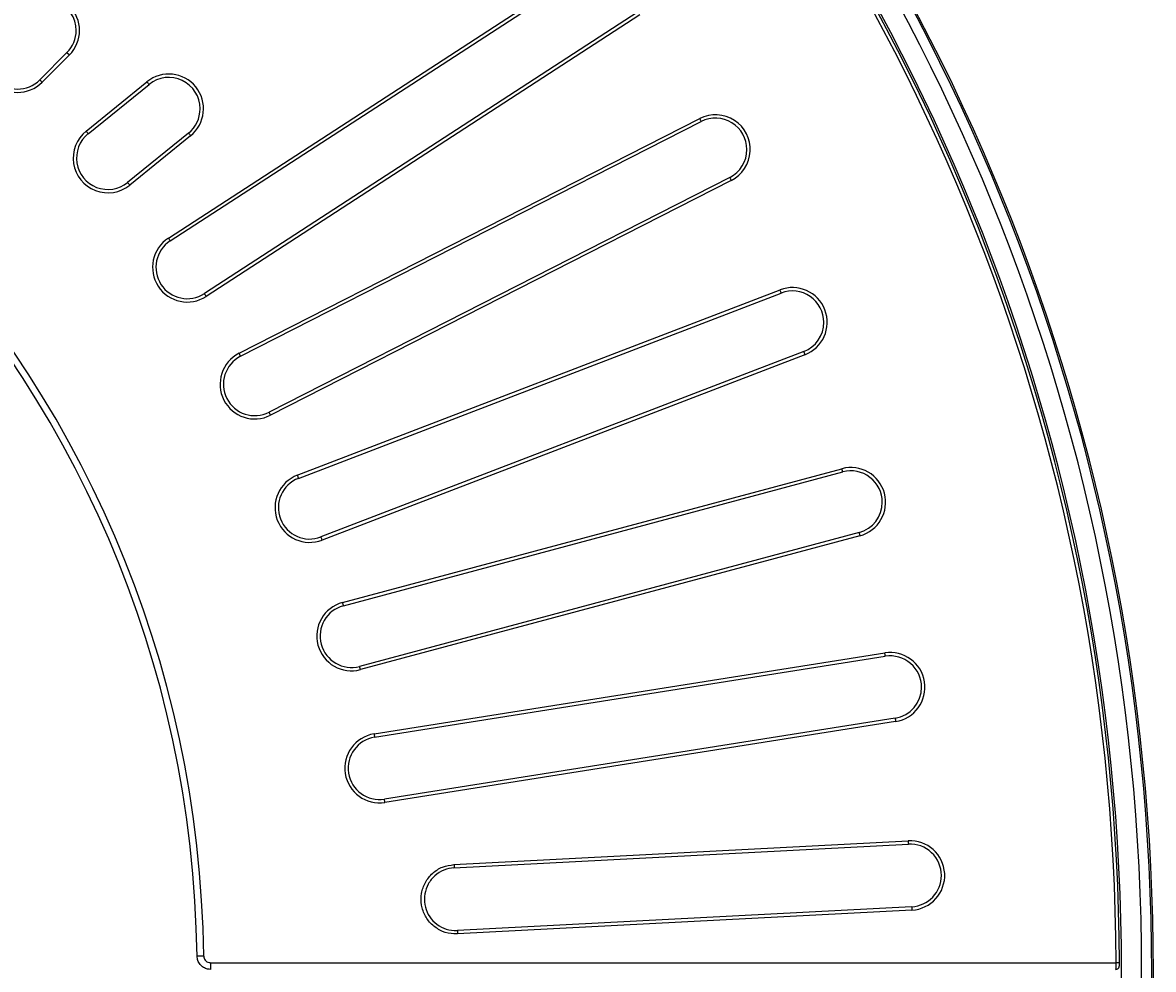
# Model space of a CAD drawing. Header units: millimetres. Extents: x 112 to 1517, y 60 to 1649.
# Tile 14 of 18: x 1073 to 1409, y 750 to 1032. Entities that reach past the tile are written whole.
import ezdxf

# ---------------------------------------------------------------- set-up
doc = ezdxf.new("R2010")
doc.units = ezdxf.units.MM
doc.layers.add('FORMAT', color=7, linetype='Continuous')
doc.styles.add('SLDTEXTSTYLE0', font='TXT', dxfattribs={"width": 0.605})
doc.dimstyles.new('SLDDIMSTYLE1', dxfattribs={"dimtxt": 2.568319, "dimasz": 2, "dimexe": 0, "dimexo": 0.0625, "dimgap": 0.64208, "dimtad": 0, "dimtih": 1, "dimtoh": 1, "dimdec": 0, "dimrnd": 1e-09, "dimzin": 12, "dimdsep": 46, "dimtxsty": 'SLDTEXTSTYLE0', "dimsah": 1, "dimcen": 0, "dimadec": 0, "dimazin": 3, "dimtfac": 1, "dimtofl": 0, "dimtmove": 0, "dimatfit": 3, "dimfxl": 1, "dimfrac": 2, "dimtolj": 1, "dimtzin": 12, "dimarcsym": 0})
doc.dimstyles.new('SLDDIMSTYLE2', dxfattribs={"dimtxt": 2.568319, "dimasz": 2, "dimexe": 0, "dimexo": 0.0625, "dimgap": 0.64208, "dimtad": 0, "dimtih": 1, "dimtoh": 1, "dimrnd": 1e-09, "dimzin": 12, "dimdsep": 46, "dimtxsty": 'SLDTEXTSTYLE0', "dimsah": 1, "dimcen": 0, "dimadec": 0, "dimazin": 3, "dimtfac": 1, "dimtofl": 0, "dimtmove": 0, "dimatfit": 3, "dimfxl": 1, "dimfrac": 2, "dimtolj": 1, "dimtzin": 12, "dimarcsym": 0})

# ---------------------------------------------------------------- blocks, each defined once
blk = doc.blocks.new('_D_1')
at = {"layer": 'FORMAT'}
for p, q in [((1126.95, 1252.49), (1177.73, 1330.38)), ((1177.73, 1330.38), (1200.55, 1330.38))]:
    blk.add_line(p, q, dxfattribs=at)
blk.add_solid([(1126.95, 1252.49), (1128.88, 1253.62), (1127.2, 1254.71)], dxfattribs=at)
at = {"layer": 'FORMAT', "char_height": 2.646, "attachment_point": 1, "style": 'SLDTEXTSTYLE0'}
for s, insert in [('Grille', (1180.73, 1333.79)), ('%%c', (1188.96, 1333.79)), ('1200', (1192.71, 1333.79))]:
    blk.add_mtext(s, dxfattribs=dict(at, insert=insert))
blk = doc.blocks.new('_D_2')
at = {"layer": 'FORMAT'}
for p, q in [((1247.06, 1164.22), (1322.35, 1233.87)), ((1322.35, 1233.87), (1346.54, 1233.87))]:
    blk.add_line(p, q, dxfattribs=at)
blk.add_solid([(1247.06, 1164.22), (1249.21, 1164.84), (1247.85, 1166.31)], dxfattribs=at)
at = {"layer": 'FORMAT', "char_height": 2.646, "attachment_point": 1, "style": 'SLDTEXTSTYLE0'}
for s, insert in [('Cadre', (1325.35, 1237.28)), ('%%c', (1334.95, 1237.28)), ('1220', (1338.7, 1237.28))]:
    blk.add_mtext(s, dxfattribs=dict(at, insert=insert))

msp = doc.modelspace()

# ---------------------------------------------------------------- linework, layer by layer
at = {"color": 7, "linetype": 'Continuous', "lineweight": 25}
for p, q in [((1115.927, 967.914), (1245.083, 1051.788)), ((1116.472, 967.075), (1245.627, 1050.95)), ((1255.803, 1035.281), (1126.647, 951.407)), ((1256.347, 1034.443), (1127.192, 950.568)), ((1085.726, 1023.178), (1077.612, 1015.064)), ((1086.433, 1022.471), (1078.319, 1014.357)), ((1091.411, 999.817), (1109.531, 1014.49)), ((1092.04, 999.039), (1110.16, 1013.713)), ((1136.975, 933.624), (1274.19, 1003.538)), ((1137.429, 932.733), (1274.644, 1002.647)), ((1121.917, 999.194), (1103.798, 984.52)), ((1122.547, 998.416), (1104.427, 983.743)), ((1283.126, 986.001), (1145.911, 916.086)), ((1283.58, 985.11), (1146.365, 915.195)), ((1154.323, 897.321), (1298.094, 952.51)), ((1154.681, 896.387), (1298.453, 951.576)), ((1305.148, 934.134), (1161.376, 878.946)), ((1305.506, 933.201), (1161.735, 878.012)), ((1167.781, 859.404), (1316.534, 899.262)), ((1168.04, 858.438), (1316.792, 898.296)), ((1321.628, 880.25), (1172.875, 840.392)), ((1321.887, 879.284), (1173.134, 839.426)), ((1177.202, 820.287), (1329.306, 844.378)), ((1177.359, 819.3), (1329.463, 843.391)), ((1332.385, 824.938), (1180.281, 800.847)), ((1332.542, 823.95), (1180.438, 799.86)), ((1200.99, 781.371), (1336.272, 788.461)), ((1200.91, 780.365), (1336.324, 787.462)), ((1337.302, 768.805), (1202.02, 761.715)), ((1337.354, 767.806), (1202.072, 760.716)), ((1128.449, 752.146), (1398.205, 752.146)), ((1398.113, 750.154), (1398.121, 750.166))]:
    msp.add_line(p, q, dxfattribs=at)
at = {"color": 8, "linetype": 'Continuous', "lineweight": 25}
for p, q in [((1085.726, 1023.178), (1086.433, 1022.471)), ((1128.449, 752.146), (1128.449, 750.146))]:
    msp.add_line(p, q, dxfattribs=at)
at = {"color": 8, "linetype": 'Continuous', "lineweight": 25, "flags": 128}
for points in [[(1078.319, 1014.357), (1078.173, 1014.502), (1078.034, 1014.642), (1077.907, 1014.769), (1077.797, 1014.878), (1077.71, 1014.965), (1077.649, 1015.027), (1077.617, 1015.059), (1077.612, 1015.064)], [(1110.16, 1013.713), (1110.156, 1013.718), (1110.127, 1013.754), (1110.072, 1013.821), (1109.995, 1013.917), (1109.897, 1014.037), (1109.784, 1014.177), (1109.66, 1014.33), (1109.531, 1014.49)], [(1274.644, 1002.647), (1274.641, 1002.654), (1274.62, 1002.694), (1274.581, 1002.771), (1274.525, 1002.881), (1274.454, 1003.019), (1274.373, 1003.179), (1274.283, 1003.355), (1274.19, 1003.538)], [(1091.411, 999.817), (1091.54, 999.657), (1091.664, 999.504), (1091.777, 999.364), (1091.875, 999.244), (1091.952, 999.148), (1092.007, 999.081), (1092.036, 999.045), (1092.04, 999.039)], [(1121.917, 999.194), (1121.922, 999.188), (1121.951, 999.152), (1122.005, 999.085), (1122.083, 998.989), (1122.18, 998.869), (1122.293, 998.729), (1122.417, 998.576), (1122.547, 998.416)], [(1104.427, 983.743), (1104.297, 983.903), (1104.173, 984.056), (1104.06, 984.196), (1103.963, 984.316), (1103.885, 984.412), (1103.831, 984.479), (1103.802, 984.515), (1103.798, 984.52)], [(1283.126, 986.001), (1283.129, 985.994), (1283.15, 985.953), (1283.189, 985.876), (1283.245, 985.767), (1283.315, 985.629), (1283.397, 985.469), (1283.486, 985.293), (1283.58, 985.11)], [(1115.927, 967.914), (1116.04, 967.741), (1116.147, 967.576), (1116.245, 967.426), (1116.329, 967.296), (1116.396, 967.192), (1116.443, 967.12), (1116.468, 967.081), (1116.472, 967.075)], [(1127.192, 950.568), (1127.08, 950.741), (1126.973, 950.906), (1126.875, 951.057), (1126.79, 951.186), (1126.723, 951.29), (1126.676, 951.362), (1126.651, 951.401), (1126.647, 951.407)], [(1298.453, 951.576), (1298.45, 951.583), (1298.434, 951.626), (1298.403, 951.706), (1298.358, 951.821), (1298.303, 951.966), (1298.239, 952.134), (1298.168, 952.317), (1298.094, 952.51)], [(1136.975, 933.624), (1137.068, 933.44), (1137.158, 933.265), (1137.239, 933.105), (1137.31, 932.967), (1137.366, 932.857), (1137.405, 932.78), (1137.426, 932.739), (1137.429, 932.733)], [(1305.148, 934.134), (1305.15, 934.128), (1305.167, 934.085), (1305.198, 934.004), (1305.242, 933.889), (1305.298, 933.744), (1305.362, 933.577), (1305.432, 933.393), (1305.506, 933.201)], [(1146.365, 915.195), (1146.271, 915.379), (1146.182, 915.554), (1146.1, 915.714), (1146.03, 915.852), (1145.974, 915.962), (1145.935, 916.039), (1145.914, 916.08), (1145.911, 916.086)], [(1316.792, 898.296), (1316.791, 898.303), (1316.779, 898.347), (1316.756, 898.431), (1316.724, 898.55), (1316.684, 898.699), (1316.638, 898.873), (1316.587, 899.063), (1316.534, 899.262)], [(1154.323, 897.321), (1154.397, 897.129), (1154.467, 896.945), (1154.532, 896.777), (1154.587, 896.633), (1154.631, 896.518), (1154.662, 896.437), (1154.679, 896.394), (1154.681, 896.387)], [(1321.628, 880.25), (1321.63, 880.243), (1321.642, 880.199), (1321.664, 880.115), (1321.696, 879.996), (1321.736, 879.847), (1321.782, 879.673), (1321.833, 879.483), (1321.887, 879.284)], [(1161.735, 878.012), (1161.661, 878.204), (1161.591, 878.388), (1161.526, 878.556), (1161.471, 878.7), (1161.427, 878.815), (1161.396, 878.896), (1161.379, 878.939), (1161.376, 878.946)], [(1167.781, 859.404), (1167.834, 859.205), (1167.885, 859.015), (1167.932, 858.841), (1167.972, 858.692), (1168.004, 858.573), (1168.026, 858.489), (1168.038, 858.445), (1168.04, 858.438)], [(1329.463, 843.391), (1329.461, 843.398), (1329.454, 843.443), (1329.441, 843.528), (1329.421, 843.65), (1329.397, 843.803), (1329.369, 843.981), (1329.338, 844.175), (1329.306, 844.378)], [(1173.134, 839.426), (1173.081, 839.625), (1173.03, 839.815), (1172.983, 839.988), (1172.943, 840.138), (1172.911, 840.257), (1172.889, 840.34), (1172.877, 840.385), (1172.875, 840.392)], [(1332.385, 824.938), (1332.386, 824.931), (1332.393, 824.886), (1332.407, 824.8), (1332.426, 824.679), (1332.45, 824.526), (1332.479, 824.348), (1332.509, 824.154), (1332.542, 823.95)], [(1177.202, 820.287), (1177.234, 820.084), (1177.265, 819.89), (1177.293, 819.712), (1177.317, 819.559), (1177.337, 819.438), (1177.35, 819.352), (1177.357, 819.307), (1177.359, 819.3)], [(1180.438, 799.86), (1180.405, 800.063), (1180.375, 800.257), (1180.346, 800.435), (1180.322, 800.588), (1180.303, 800.709), (1180.289, 800.795), (1180.282, 800.84), (1180.281, 800.847)], [(1336.272, 788.461), (1336.282, 788.255), (1336.293, 788.058), (1336.302, 787.879), (1336.31, 787.724), (1336.317, 787.601), (1336.321, 787.515), (1336.324, 787.469), (1336.324, 787.462)], [(1337.302, 768.805), (1337.302, 768.798), (1337.305, 768.752), (1337.309, 768.666), (1337.316, 768.543), (1337.324, 768.388), (1337.333, 768.208), (1337.343, 768.012), (1337.354, 767.806)], [(1202.02, 761.715), (1202.02, 761.708), (1202.023, 761.662), (1202.027, 761.576), (1202.034, 761.453), (1202.042, 761.298), (1202.051, 761.119), (1202.062, 760.922), (1202.072, 760.716)]]:
    msp.add_lwpolyline(points, dxfattribs=at)
at = {"color": 7, "linetype": 'Continuous', "lineweight": 25, "flags": 128}
for points in [[(1126.457, 754.113), (1126.045, 754.108), (1125.651, 754.103), (1125.292, 754.099), (1124.982, 754.095), (1124.736, 754.091), (1124.563, 754.089), (1124.471, 754.088), (1124.465, 754.088)], [(1399.202, 752.15), (1399.198, 752.15), (1399.152, 752.15), (1399.066, 752.149), (1398.943, 752.149), (1398.788, 752.148), (1398.608, 752.148), (1398.411, 752.147), (1398.205, 752.146)]]:
    msp.add_lwpolyline(points, dxfattribs=at)
at = {"color": 7, "linetype": 'Continuous', "lineweight": 25}
for centre, radius, start, end in [((799.301, 749.964), 610, 90.093928, 89.906072), ((799.301, 749.964), 609.5, 90.094005, 89.905995), ((799.301, 749.964), 606.5, 90.09447, 89.90553), ((799.301, 749.964), 600.5, 90.095413, 89.904587), ((799.301, 749.964), 598.909, 0.208805, 89.791195), ((799.301, 749.964), 599.905, 0.208805, 89.791195), ((799.301, 749.964), 325.183, 0.72672, 89.27328), ((799.301, 749.964), 327.183, 0.72672, 89.27328), ((1079.12, 1029.783), 10.341, 315, 135), ((1079.12, 1029.783), 9.341, 0, 135), ((1071.006, 1021.669), 10.341, 135, 315), ((1071.006, 1021.669), 9.345, 135, 315), ((1079.12, 1029.783), 9.341, 315, 0), ((1116.039, 1006.453), 10.341, 309, 129), ((1116.039, 1006.453), 9.341, 0, 129), ((1116.039, 1006.453), 9.341, 309, 0), ((1278.885, 994.324), 10.341, 297, 117), ((1278.885, 994.324), 9.341, 0, 117), ((1097.919, 991.78), 10.341, 129, 309), ((1097.919, 991.78), 9.345, 129, 309), ((1278.885, 994.324), 9.341, 297, 0), ((1121.56, 959.241), 10.341, 123, 303), ((1121.56, 959.241), 9.345, 123, 303), ((1301.8, 942.855), 10.341, 291, 111), ((1301.8, 942.855), 9.341, 0, 111), ((1301.8, 942.855), 9.341, 291, 0), ((1141.67, 924.409), 10.341, 117, 297), ((1141.67, 924.409), 9.345, 117, 297), ((1319.21, 889.273), 10.341, 285, 105), ((1158.029, 887.666), 10.341, 111, 291), ((1158.029, 887.666), 9.345, 111, 291), ((1319.21, 889.273), 9.341, 0, 105), ((1319.21, 889.273), 9.341, 285, 0), ((1170.458, 849.415), 10.341, 105, 285), ((1170.458, 849.415), 9.345, 105, 285), ((1330.924, 834.164), 10.341, 279, 99), ((1330.924, 834.164), 9.341, 0, 99), ((1330.924, 834.164), 9.341, 279, 0), ((1178.82, 810.073), 10.341, 99, 279), ((1178.82, 810.073), 9.345, 99, 279), ((1336.813, 778.133), 10.341, 273, 93), ((1336.813, 778.133), 9.341, 0, 93), ((1336.813, 778.133), 9.341, 273, 0)]:
    msp.add_arc(centre, radius, start, end, dxfattribs=at)
for points, knots in [([(1202.072, 760.716), (1201.709, 760.709), (1200.187, 760.679), (1197.515, 761.305), (1194.517, 763.175), (1192.308, 765.942), (1191.14, 769.28), (1191.141, 772.816), (1192.313, 776.158), (1194.526, 778.903), (1197.524, 780.846), (1199.835, 781.196), (1200.99, 781.371)], [0, 0, 0, 0, 0.0336939, 0.1411683, 0.2485968, 0.3559151, 0.4632617, 0.5705094, 0.6778645, 0.785231, 0.8926186, 1, 1, 1, 1]), ([(1200.99, 781.371), (1200.994, 781.302), (1201.001, 781.164), (1201.011, 780.966), (1201.021, 780.785), (1201.029, 780.629), (1201.035, 780.505), (1201.04, 780.419), (1201.042, 780.37), (1201.042, 780.374), (1201.042, 780.376)], [0, 0, 0, 0, 0.1249993, 0.2499992, 0.3749995, 0.5000001, 0.6249995, 0.7499998, 0.8749999, 1, 1, 1, 1]), ([(1201.042, 780.376), (1201.042, 780.376), (1199.998, 780.311), (1197.909, 779.86), (1195.198, 778.16), (1193.196, 775.665), (1192.136, 772.647), (1192.135, 769.449), (1193.191, 766.431), (1195.19, 763.932), (1197.901, 762.236), (1200.316, 761.69), (1201.692, 761.696), (1202.02, 761.711), (1202.02, 761.711)], [0, 0, 0, 0, 0.000002, 0.1073613, 0.2147368, 0.3221082, 0.4294702, 0.5367404, 0.6441032, 0.7514387, 0.8588714, 0.9663246, 0.999998, 1, 1, 1, 1]), ([(1128.449, 750.154), (1128.172, 750.172), (1127.451, 750.219), (1126.344, 750.676), (1125.322, 751.562), (1124.618, 752.746), (1124.516, 753.641), (1124.465, 754.088)], [0, 0, 0, 0, 0.13456759, 0.35020969, 0.56639206, 0.78337174, 1, 1, 1, 1]), ([(1126.457, 754.113), (1126.482, 753.889), (1126.531, 753.441), (1126.883, 752.847), (1127.394, 752.404), (1127.949, 752.177), (1128.31, 752.155), (1128.449, 752.146)], [0, 0, 0, 0, 0.2168177, 0.4336713, 0.6496515, 0.8652707, 1, 1, 1, 1]), ([(1398.122, 750.154), (1398.238, 750.162), (1398.456, 750.178), (1398.725, 750.332), (1398.913, 750.514), (1399.032, 750.703), (1399.101, 750.879), (1399.142, 751.049), (1399.175, 751.276), (1399.199, 751.623), (1399.207, 752.036), (1399.204, 752.273), (1399.203, 752.367)], [0, 0, 0, 0, 0.1124069, 0.2118645, 0.2958202, 0.3695249, 0.4350832, 0.4977301, 0.5964488, 0.7674841, 0.9084749, 1, 1, 1, 1])]:
    msp.add_open_spline(points, degree=3, knots=knots, dxfattribs=at)
at = {"color": 8, "linetype": 'Continuous', "lineweight": 25}
msp.add_open_spline([(1398.121, 750.166), (1398.127, 750.168), (1398.144, 750.173), (1398.168, 750.426), (1398.189, 750.876), (1398.204, 751.474), (1398.205, 751.922), (1398.205, 752.146)], degree=3, knots=[0, 0, 0, 0, 0.1437491, 0.3583009, 0.5722576, 0.7860647, 1, 1, 1, 1], dxfattribs=at)

# ---------------------------------------------------------------- dimensions: what is measured, and where the dimension line sits
at = {"layer": 'FORMAT'}
for p1, p2, text, dimstyle, picture, middle in [((471.654, 247.436), (1126.947, 1252.491), 'Grille<>', 'SLDDIMSTYLE1', '_D_1', (1190.637, 1332.515)), ((351.538, 335.707), (1247.063, 1164.22), 'Cadre<>', 'SLDDIMSTYLE2', '_D_2', (1335.945, 1236.012))]:
    dim = msp.add_diameter_dim_2p(p1=p1, p2=p2, text=text, dimstyle=dimstyle, dxfattribs=at)
    dim.commit()
    dim.dimension.update_dxf_attribs({"geometry": picture, "text_midpoint": middle, "dimtype": 163})

doc.saveas('drawing.dxf')
